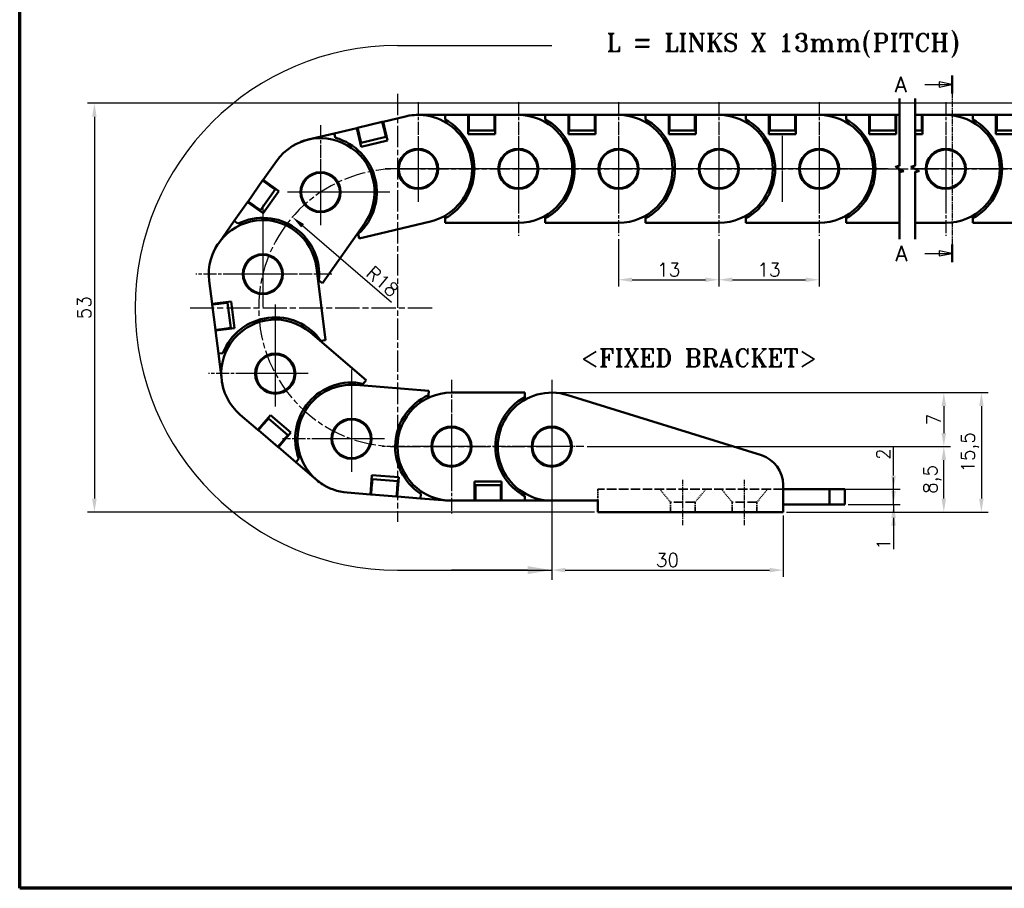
# Model space of a CAD drawing. Header units: millimetres. Extents: x 10 to 277, y 10 to 201.
# Tile 1 of 7: x 10 to 138, y 10 to 123. Entities that reach past the tile are written whole.
import ezdxf

# ---------------------------------------------------------------- set-up
doc = ezdxf.new("R2010")
doc.units = ezdxf.units.MM
doc.header["$LTSCALE"] = 0.3
for name, pattern in [('CHAIN', [0.3543, 0.2362, -0.0295, 0.0591, -0.0295]), ('DASHED', [0.2068, 0.1655, -0.0413]), ('연속', [0])]:
    doc.linetypes.add(name, pattern=pattern)
doc.layers.add('DIM', color=3, linetype='Continuous')
for name, color, linetype, lineweight in [('경계(ISO)', 7, 'Continuous', 70), ('기호(ISO)', 7, 'Continuous', 25), ('단면선(ISO)', 3, 'CHAIN', 25), ('스케치 형상(ISO)', 7, 'Continuous', 25), ('외형선(ISO)', 7, 'Continuous', 50), ('은선 (ISO)', 2, 'DASHED', 35), ('절단선(ISO)', 1, 'Continuous', 50), ('중심 표식(ISO)', 1, 'CHAIN', 25), ('중심선(ISO)', 1, 'CHAIN', 25), ('치수(ISO)', 7, '연속', 25)]:
    doc.layers.add(name, color=color, linetype=linetype, lineweight=lineweight)
doc.styles.get("Standard").update_dxf_attribs({"font": 'romans.shx'})
doc.styles.add('주 문자 (ISO)', font='tahoma.ttf')
doc.styles.add('한신치수', font='RomanS.shx')
doc.dimstyles.new('ISO-25', dxfattribs={"dimscale": 0.7, "dimtxt": 2.5, "dimasz": 2.5, "dimexe": 1.25, "dimexo": 0.625, "dimtad": 1, "dimtxsty": 'Standard', "dimcen": 2.5, "dimclrt": 7, "dimadec": 0, "dimazin": 0, "dimtfac": 1, "dimtmove": 0, "dimatfit": 3, "dimfxl": 1, "dimarcsym": 0})
doc.dimstyles.new('한신체인', dxfattribs={"dimscale": 1.25, "dimtxt": 3, "dimasz": 2.5, "dimexe": 1, "dimexo": 1, "dimgap": 1, "dimtad": 1, "dimrnd": 1e-08, "dimdsep": 46, "dimtxsty": '한신치수', "dimcen": 0.09, "dimdle": 10, "dimclrd": 3, "dimclre": 3, "dimclrt": 3, "dimazin": 2, "dimtfac": 1.1684, "dimtmove": 0, "dimatfit": 3, "dimfxl": 1, "dimtolj": 1, "dimlwd": -1, "dimlwe": -1, "dimarcsym": 0})

# ---------------------------------------------------------------- blocks, each defined once
blk = doc.blocks.new('2dTransSection0')
at = {"layer": '단면선(ISO)', "linetype": 'CHAIN', "ltscale": 15.445907}
blk.add_line((191.34, 158.07), (191.34, 121.76), dxfattribs=at)
at = {"layer": '단면선(ISO)', "linetype": 'Continuous', "lineweight": 50}
for p, q in [((191.34, 158.07), (191.34, 154.6)), ((191.34, 125.24), (191.34, 121.76))]:
    blk.add_line(p, q, dxfattribs=at)
at = {"layer": '단면선(ISO)', "linetype": 'Continuous'}
for p, q in [((186.05, 156.33), (188.84, 156.33)), ((191.34, 156.33), (188.84, 156.83)), ((188.84, 156.83), (188.84, 155.83)), ((188.84, 156.33), (191.34, 156.33)), ((188.84, 155.83), (191.34, 156.33)), ((186.05, 123.5), (188.84, 123.5)), ((191.34, 123.5), (188.84, 124)), ((188.84, 124), (188.84, 123)), ((188.84, 123.5), (191.34, 123.5)), ((188.84, 123), (191.34, 123.5))]:
    blk.add_line(p, q, dxfattribs=at)
at = {"layer": '단면선(ISO)', "linetype": 'Continuous', "flags": 128}
for points in [[(188.84, 155.83), (191.34, 156.33), (188.84, 156.83), (188.84, 155.83)], [(188.84, 123), (191.34, 123.5), (188.84, 124), (188.84, 123)]]:
    blk.add_lwpolyline(points, dxfattribs=at)
at = {"layer": '단면선(ISO)'}
for points in [[(188.84, 155.83), (191.34, 156.33), (188.84, 156.83), (188.84, 155.83)], [(188.84, 123), (191.34, 123.5), (188.84, 124), (188.84, 123)]]:
    blk.add_solid(points, dxfattribs=at)
at = {"layer": '단면선(ISO)', "char_height": 3, "attachment_point": 7, "style": '한신치수'}
for insert in [(180.21, 154.81), (180.35, 121.98)]:
    blk.add_mtext('A', dxfattribs=dict(at, insert=insert))
blk = doc.blocks.new('*D151')
at = {"layer": 'Defpoints', "color": 0, "transparency": 16777216}
for p in [(65.99, 67.26), (78.99, 67.26), (65.99, 51.25)]:
    blk.add_point(p, dxfattribs=at)
at = {"layer": '치수(ISO)', "color": 3, "transparency": 16777216}
for p, q in [((78.99, 66.01), (78.99, 50)), ((75.86, 51.25), (65.99, 51.25))]:
    blk.add_line(p, q, dxfattribs=at)
blk.add_solid([(75.86, 51.77), (75.86, 50.73), (78.99, 51.25)], dxfattribs=at)
at = {"layer": '치수(ISO)', "color": 3, "transparency": 16777216, "insert": (72.49, 54.37), "char_height": 3.75, "attachment_point": 5, "style": '한신치수'}
blk.add_mtext('\\A1;  ', dxfattribs=at)
blk = doc.blocks.new('_None')
blk = doc.blocks.new('FIX BRACKET')
at = {"layer": '기호(ISO)', "color": 2, "insert": (-25.49, 1.86), "char_height": 3.5, "attachment_point": 1, "style": '주 문자 (ISO)'}
blk.add_mtext('\\fRomanT|b0|i0;\\H3.5000;<FIXED BRACKET>', dxfattribs=at)
blk = doc.blocks.new('*D209')
at = {"layer": 'Defpoints', "color": 0, "transparency": 16777216}
for p in [(162.08, 111.76), (19.69, 58.76), (84.99, 58.76)]:
    blk.add_point(p, dxfattribs=at)
at = {"layer": 'DIM', "color": 0, "lineweight": -2, "transparency": 16777216}
for p, q in [((161.65, 111.76), (18.81, 111.76)), ((19.69, 110.01), (19.69, 60.51)), ((84.55, 58.76), (18.81, 58.76))]:
    blk.add_line(p, q, dxfattribs=at)
at = {"layer": 'DIM', "color": 0, "transparency": 16777216}
for points in [[(19.39, 110.01), (19.98, 110.01), (19.69, 111.76)], [(19.39, 60.51), (19.98, 60.51), (19.69, 58.76)]]:
    blk.add_solid(points, dxfattribs=at)
at = {"layer": 'DIM', "color": 7, "transparency": 16777216, "insert": (18.37, 85.26), "char_height": 1.75, "attachment_point": 5, "rotation": 90}
blk.add_mtext('53', dxfattribs=at)
blk = doc.blocks.new('*D210')
at = {"layer": 'Defpoints', "color": 0, "transparency": 16777216}
for p in [(87.66, 94.59), (100.66, 94.59), (100.66, 88.89)]:
    blk.add_point(p, dxfattribs=at)
at = {"layer": 'DIM', "color": 0, "lineweight": -2, "transparency": 16777216}
for p, q in [((87.66, 94.15), (87.66, 88.01)), ((100.66, 94.15), (100.66, 88.01)), ((89.41, 88.89), (98.91, 88.89))]:
    blk.add_line(p, q, dxfattribs=at)
at = {"layer": 'DIM', "color": 0, "transparency": 16777216}
for points in [[(89.41, 89.18), (89.41, 88.59), (87.66, 88.89)], [(98.91, 89.18), (98.91, 88.59), (100.66, 88.89)]]:
    blk.add_solid(points, dxfattribs=at)
at = {"layer": 'DIM', "color": 7, "transparency": 16777216, "insert": (94.16, 90.2), "char_height": 1.75, "attachment_point": 5}
blk.add_mtext('13', dxfattribs=at)
blk = doc.blocks.new('*D211')
at = {"layer": 'Defpoints', "color": 0, "transparency": 16777216}
for p in [(100.66, 94.59), (113.66, 94.59), (113.66, 88.89)]:
    blk.add_point(p, dxfattribs=at)
at = {"layer": 'DIM', "color": 0, "lineweight": -2, "transparency": 16777216}
for p, q in [((100.66, 94.15), (100.66, 88.01)), ((113.66, 94.15), (113.66, 88.01)), ((102.41, 88.89), (111.91, 88.89))]:
    blk.add_line(p, q, dxfattribs=at)
at = {"layer": 'DIM', "color": 0, "transparency": 16777216}
for points in [[(102.41, 89.18), (102.41, 88.59), (100.66, 88.89)], [(111.91, 89.18), (111.91, 88.59), (113.66, 88.89)]]:
    blk.add_solid(points, dxfattribs=at)
at = {"layer": 'DIM', "color": 7, "transparency": 16777216, "insert": (107.16, 90.2), "char_height": 1.75, "attachment_point": 5}
blk.add_mtext('13', dxfattribs=at)
blk = doc.blocks.new('*D212')
at = {"layer": 'Defpoints', "color": 0, "transparency": 16777216}
for p in [(108.99, 58.76), (78.99, 58), (108.99, 51.25)]:
    blk.add_point(p, dxfattribs=at)
at = {"layer": 'DIM', "color": 0, "lineweight": -2, "transparency": 16777216}
for p, q in [((78.99, 57.57), (78.99, 50.37)), ((108.99, 58.32), (108.99, 50.37)), ((80.74, 51.25), (107.24, 51.25))]:
    blk.add_line(p, q, dxfattribs=at)
at = {"layer": 'DIM', "color": 0, "transparency": 16777216}
for points in [[(80.74, 51.54), (80.74, 50.96), (78.99, 51.25)], [(107.24, 51.54), (107.24, 50.96), (108.99, 51.25)]]:
    blk.add_solid(points, dxfattribs=at)
at = {"layer": 'DIM', "color": 7, "transparency": 16777216, "insert": (93.99, 52.56), "char_height": 1.75, "attachment_point": 5}
blk.add_mtext('30', dxfattribs=at)
blk = doc.blocks.new('*D214')
at = {"layer": 'Defpoints', "color": 0, "transparency": 16777216}
for p in [(78.99, 74.26), (83.15, 67.26), (129.83, 67.26)]:
    blk.add_point(p, dxfattribs=at)
at = {"layer": 'DIM', "color": 0, "lineweight": -2, "transparency": 16777216}
for p, q in [((79.43, 74.26), (130.71, 74.26)), ((129.83, 72.51), (129.83, 69.01)), ((83.59, 67.26), (130.71, 67.26))]:
    blk.add_line(p, q, dxfattribs=at)
at = {"layer": 'DIM', "color": 0, "transparency": 16777216}
for points in [[(129.54, 72.51), (130.12, 72.51), (129.83, 74.26)], [(129.54, 69.01), (130.12, 69.01), (129.83, 67.26)]]:
    blk.add_solid(points, dxfattribs=at)
at = {"layer": 'DIM', "color": 7, "transparency": 16777216, "insert": (128.52, 70.76), "char_height": 1.75, "attachment_point": 5, "rotation": 90}
blk.add_mtext('7', dxfattribs=at)
blk = doc.blocks.new('*D215')
at = {"layer": 'Defpoints', "color": 0, "transparency": 16777216}
for p in [(115.99, 61.76), (116.99, 59.76), (123.31, 59.76)]:
    blk.add_point(p, dxfattribs=at)
at = {"layer": 'DIM', "color": 0, "lineweight": -2, "transparency": 16777216}
for p, q in [((123.31, 63.51), (123.31, 67.3)), ((116.43, 61.76), (124.19, 61.76)), ((123.31, 59.76), (123.31, 61.76)), ((117.43, 59.76), (124.19, 59.76)), ((123.31, 58.01), (123.31, 56.26))]:
    blk.add_line(p, q, dxfattribs=at)
at = {"layer": 'DIM', "color": 0, "transparency": 16777216}
for points in [[(123.02, 63.51), (123.61, 63.51), (123.31, 61.76)], [(123.02, 58.01), (123.61, 58.01), (123.31, 59.76)]]:
    blk.add_solid(points, dxfattribs=at)
at = {"layer": 'DIM', "color": 7, "transparency": 16777216, "insert": (122, 66.28), "char_height": 1.75, "attachment_point": 5, "rotation": 90}
blk.add_mtext('2', dxfattribs=at)
blk = doc.blocks.new('*D216')
at = {"layer": 'Defpoints', "color": 0, "transparency": 16777216}
for p in [(108.99, 58.76), (116.99, 59.76), (123.31, 59.76)]:
    blk.add_point(p, dxfattribs=at)
at = {"layer": 'DIM', "color": 0, "lineweight": -2, "transparency": 16777216}
for p, q in [((123.31, 61.51), (123.31, 63.26)), ((109.43, 58.76), (124.19, 58.76)), ((117.43, 59.76), (124.19, 59.76)), ((123.31, 59.76), (123.31, 58.76)), ((123.31, 57.01), (123.31, 53.96))]:
    blk.add_line(p, q, dxfattribs=at)
at = {"layer": 'DIM', "color": 0, "transparency": 16777216}
for points in [[(123.02, 61.51), (123.61, 61.51), (123.31, 59.76)], [(123.02, 57.01), (123.61, 57.01), (123.31, 58.76)]]:
    blk.add_solid(points, dxfattribs=at)
at = {"layer": 'DIM', "color": 7, "transparency": 16777216, "insert": (122, 54.61), "char_height": 1.75, "attachment_point": 5, "rotation": 90}
blk.add_mtext('1', dxfattribs=at)
blk = doc.blocks.new('*D217')
at = {"layer": 'Defpoints', "color": 0, "transparency": 16777216}
for p in [(83.15, 67.26), (129.83, 67.26), (108.99, 58.76)]:
    blk.add_point(p, dxfattribs=at)
at = {"layer": 'DIM', "color": 0, "lineweight": -2, "transparency": 16777216}
for p, q in [((83.59, 67.26), (130.71, 67.26)), ((129.83, 60.51), (129.83, 65.51)), ((109.43, 58.76), (130.71, 58.76))]:
    blk.add_line(p, q, dxfattribs=at)
at = {"layer": 'DIM', "color": 0, "transparency": 16777216}
for points in [[(129.54, 65.51), (130.12, 65.51), (129.83, 67.26)], [(129.54, 60.51), (130.12, 60.51), (129.83, 58.76)]]:
    blk.add_solid(points, dxfattribs=at)
at = {"layer": 'DIM', "color": 7, "transparency": 16777216, "insert": (128.35, 63.01), "char_height": 1.75, "attachment_point": 5, "rotation": 90}
blk.add_mtext('8,5', dxfattribs=at)
blk = doc.blocks.new('*D218')
at = {"layer": 'Defpoints', "color": 0, "transparency": 16777216}
for p in [(78.99, 74.26), (108.99, 58.76), (134.7, 58.76)]:
    blk.add_point(p, dxfattribs=at)
at = {"layer": 'DIM', "color": 0, "lineweight": -2, "transparency": 16777216}
for p, q in [((79.43, 74.26), (135.57, 74.26)), ((134.7, 72.51), (134.7, 60.51)), ((109.43, 58.76), (135.57, 58.76))]:
    blk.add_line(p, q, dxfattribs=at)
at = {"layer": 'DIM', "color": 0, "transparency": 16777216}
for points in [[(134.41, 72.51), (134.99, 72.51), (134.7, 74.26)], [(134.41, 60.51), (134.99, 60.51), (134.7, 58.76)]]:
    blk.add_solid(points, dxfattribs=at)
at = {"layer": 'DIM', "color": 7, "transparency": 16777216, "insert": (133.22, 66.51), "char_height": 1.75, "attachment_point": 5, "rotation": 90}
blk.add_mtext('15,5', dxfattribs=at)
blk = doc.blocks.new('*D235')
at = {"layer": 'Defpoints', "color": 0, "transparency": 16777216}
for p in [(45.36, 97.02), (58.99, 85.26)]:
    blk.add_point(p, dxfattribs=at)
at = {"layer": 'DIM', "color": 0, "lineweight": -2, "transparency": 16777216}
blk.add_line((58.22, 85.92), (46.69, 95.88), dxfattribs=at)
at = {"layer": 'DIM', "color": 0, "transparency": 16777216}
blk.add_solid([(46.88, 96.1), (46.5, 95.66), (45.36, 97.02)], dxfattribs=at)
at = {"layer": 'DIM', "color": 7, "transparency": 16777216, "insert": (57.05, 88.67), "char_height": 1.75, "attachment_point": 5, "rotation": 319.1884}
blk.add_mtext('R18', dxfattribs=at)

msp = doc.modelspace()

# ---------------------------------------------------------------- linework, layer by layer
at = {"layer": '경계(ISO)'}
for p, q in [((10, 10), (10, 194.667)), ((276.667, 10), (10, 10))]:
    msp.add_line(p, q, dxfattribs=at)
at = {"layer": '스케치 형상(ISO)', "color": 3}
for p, q in [((58.988, 119.256), (78.988, 119.256)), ((58.988, 51.256), (78.988, 51.256))]:
    msp.add_line(p, q, dxfattribs=at)
at = {"layer": '스케치 형상(ISO)', "color": 1, "linetype": 'CHAIN', "lineweight": 25, "ltscale": 39.142479}
msp.add_line((58.988, 112.993), (58.988, 57.52), dxfattribs=at)
at = {"layer": '스케치 형상(ISO)', "color": 1, "linetype": 'CHAIN', "ltscale": 37.370823}
msp.add_line((58.988, 103.256), (156.085, 103.256), dxfattribs=at)
at = {"layer": '스케치 형상(ISO)', "color": 1, "linetype": 'CHAIN', "lineweight": 25, "ltscale": 44.311726}
msp.add_line((32.088, 85.256), (63.488, 85.256), dxfattribs=at)
at = {"layer": '스케치 형상(ISO)', "color": 1, "linetype": 'CHAIN', "ltscale": 42.336655}
msp.add_line((58.988, 67.256), (78.988, 67.256), dxfattribs=at)
at = {"layer": '스케치 형상(ISO)', "color": 3}
msp.add_arc((58.988, 85.256), 34, 90, 270, dxfattribs=at)
at = {"layer": '스케치 형상(ISO)', "color": 1, "linetype": 'CHAIN', "ltscale": 39.901684}
msp.add_arc((58.988, 85.256), 18, 90, 270, dxfattribs=at)
at = {"layer": '외형선(ISO)'}
for p, q in [((57.117, 109.369), (60.035, 110.065)), ((60.658, 110.185), (60.658, 110.184)), ((61.658, 110.256), (65.158, 110.256)), ((65.158, 110.256), (68.158, 110.256)), ((65.158, 110.256), (65.158, 109.663)), ((68.158, 110.256), (68.258, 110.256)), ((68.158, 107.756), (68.158, 110.256)), ((68.258, 109.406), (68.258, 110.256)), ((71.558, 110.256), (68.258, 110.256)), ((71.558, 110.256), (71.558, 109.406)), ((71.558, 110.256), (71.658, 110.256)), ((71.658, 110.256), (71.658, 107.756)), ((71.658, 110.256), (74.658, 110.256)), ((74.658, 110.256), (78.158, 110.256)), ((78.158, 110.256), (81.158, 110.256)), ((78.158, 110.256), (78.158, 109.663)), ((81.158, 110.256), (81.258, 110.256)), ((81.158, 107.756), (81.158, 110.256)), ((81.258, 109.406), (81.258, 110.256)), ((84.558, 110.256), (81.258, 110.256)), ((84.558, 110.256), (84.558, 109.406)), ((84.558, 110.256), (84.658, 110.256)), ((84.658, 110.256), (84.658, 107.756)), ((84.658, 110.256), (87.658, 110.256)), ((87.658, 110.256), (91.158, 110.256)), ((91.158, 110.256), (94.158, 110.256)), ((91.158, 110.256), (91.158, 109.663)), ((94.158, 110.256), (94.258, 110.256)), ((94.158, 107.756), (94.158, 110.256)), ((94.258, 109.406), (94.258, 110.256)), ((97.558, 110.256), (94.258, 110.256)), ((97.558, 110.256), (97.558, 109.406)), ((97.558, 110.256), (97.658, 110.256)), ((97.658, 110.256), (97.658, 107.756)), ((97.658, 110.256), (100.658, 110.256)), ((100.658, 110.256), (104.158, 110.256)), ((104.158, 110.256), (107.158, 110.256)), ((104.158, 110.256), (104.158, 109.663)), ((107.158, 110.256), (107.258, 110.256)), ((107.158, 107.756), (107.158, 110.256)), ((110.558, 110.256), (107.258, 110.256)), ((107.258, 109.406), (107.258, 110.256)), ((110.558, 110.256), (110.558, 109.406)), ((110.558, 110.256), (110.658, 110.256)), ((110.658, 110.256), (110.658, 107.756)), ((110.658, 110.256), (113.658, 110.256)), ((113.658, 110.256), (117.158, 110.256)), ((117.158, 110.256), (120.158, 110.256)), ((117.158, 110.256), (117.158, 109.663)), ((120.158, 110.256), (120.258, 110.256)), ((120.158, 107.756), (120.158, 110.256)), ((123.558, 110.256), (120.258, 110.256)), ((120.258, 109.406), (120.258, 110.256)), ((123.558, 110.256), (123.558, 109.406)), ((123.558, 110.256), (123.658, 110.256)), ((123.658, 110.256), (123.658, 107.756)), ((123.658, 110.256), (124.1, 110.256)), ((126.985, 110.256), (126.1, 110.256)), ((126.985, 110.256), (126.985, 109.406)), ((126.985, 110.256), (127.085, 110.256)), ((127.085, 110.256), (127.085, 107.756)), ((127.085, 110.256), (130.085, 110.256)), ((130.085, 110.256), (133.585, 110.256)), ((133.585, 110.256), (136.585, 110.256)), ((133.585, 110.256), (133.585, 109.663)), ((136.585, 110.256), (136.685, 110.256)), ((136.585, 107.756), (136.585, 110.256)), ((139.985, 110.256), (136.685, 110.256)), ((136.685, 109.406), (136.685, 110.256)), ((50.794, 107.862), (53.712, 108.558)), ((53.712, 108.558), (53.81, 108.581)), ((54.292, 106.126), (53.712, 108.558)), ((57.02, 109.346), (53.81, 108.581)), ((54.007, 107.754), (53.81, 108.581)), ((57.02, 109.346), (57.117, 109.369)), ((57.02, 109.346), (57.217, 108.519)), ((57.117, 109.369), (57.697, 106.938)), ((68.258, 109.406), (68.258, 109.106)), ((68.258, 108.256), (68.258, 109.106)), ((71.558, 109.406), (71.558, 109.106)), ((71.558, 109.106), (71.558, 108.256)), ((81.258, 109.406), (81.258, 109.106)), ((81.258, 108.256), (81.258, 109.106)), ((84.558, 109.406), (84.558, 109.106)), ((84.558, 109.106), (84.558, 108.256)), ((94.258, 109.406), (94.258, 109.106)), ((94.258, 108.256), (94.258, 109.106)), ((97.558, 109.406), (97.558, 109.106)), ((97.558, 109.106), (97.558, 108.256)), ((107.258, 109.406), (107.258, 109.106)), ((107.258, 108.256), (107.258, 109.106)), ((110.558, 109.406), (110.558, 109.106)), ((110.558, 109.106), (110.558, 108.256)), ((120.258, 109.406), (120.258, 109.106)), ((120.258, 108.256), (120.258, 109.106)), ((123.558, 109.406), (123.558, 109.106)), ((123.558, 109.106), (123.558, 108.256)), ((126.985, 109.406), (126.985, 109.106)), ((126.985, 109.106), (126.985, 108.256)), ((136.685, 109.406), (136.685, 109.106)), ((136.685, 108.256), (136.685, 109.106)), ((47.389, 107.051), (50.794, 107.862)), ((50.794, 107.862), (50.932, 107.285)), ((54.007, 107.754), (54.076, 107.463)), ((54.273, 106.636), (54.076, 107.463)), ((54.273, 106.636), (57.483, 107.401)), ((57.217, 108.519), (57.286, 108.228)), ((57.286, 108.228), (57.483, 107.401)), ((57.483, 107.401), (57.581, 107.424)), ((68.158, 108.256), (68.258, 108.256)), ((71.658, 107.756), (68.158, 107.756)), ((68.258, 108.256), (71.558, 108.256)), ((71.558, 108.256), (71.658, 108.256)), ((81.158, 108.256), (81.258, 108.256)), ((84.658, 107.756), (81.158, 107.756)), ((81.258, 108.256), (84.558, 108.256)), ((84.558, 108.256), (84.658, 108.256)), ((94.158, 108.256), (94.258, 108.256)), ((97.658, 107.756), (94.158, 107.756)), ((94.258, 108.256), (97.558, 108.256)), ((97.558, 108.256), (97.658, 108.256)), ((107.158, 108.256), (107.258, 108.256)), ((110.658, 107.756), (107.158, 107.756)), ((107.258, 108.256), (110.558, 108.256)), ((110.558, 108.256), (110.658, 108.256)), ((120.158, 108.256), (120.258, 108.256)), ((123.658, 107.756), (120.158, 107.756)), ((120.258, 108.256), (123.558, 108.256)), ((123.558, 108.256), (123.658, 108.256)), ((126.1, 108.256), (126.985, 108.256)), ((127.085, 107.756), (126.1, 107.756)), ((126.985, 108.256), (127.085, 108.256)), ((136.585, 108.256), (136.685, 108.256)), ((140.085, 107.756), (136.585, 107.756)), ((136.685, 108.256), (139.985, 108.256)), ((46.433, 106.749), (46.434, 106.748)), ((54.176, 106.612), (54.273, 106.636)), ((57.697, 106.938), (54.292, 106.126)), ((41.563, 101.821), (43.292, 104.273)), ((41.506, 101.739), (39.605, 99.042)), ((41.506, 101.739), (41.563, 101.821)), ((41.506, 101.739), (42.201, 101.25)), ((41.563, 101.821), (43.607, 100.381)), ((42.201, 101.25), (42.446, 101.077)), ((42.446, 101.077), (43.141, 100.587)), ((41.239, 97.89), (43.141, 100.587)), ((43.607, 100.381), (41.59, 97.52)), ((43.141, 100.587), (43.198, 100.669)), ((37.819, 96.508), (39.547, 98.96)), ((39.547, 98.96), (39.605, 99.042)), ((41.59, 97.52), (39.547, 98.96)), ((40.299, 98.552), (39.605, 99.042)), ((40.299, 98.552), (40.545, 98.38)), ((41.239, 97.89), (40.545, 98.38)), ((41.182, 97.808), (41.239, 97.89)), ((65.158, 97.193), (65.158, 96.85)), ((78.158, 97.194), (78.158, 96.85)), ((91.158, 97.194), (91.158, 96.85)), ((104.158, 97.194), (104.158, 96.85)), ((117.158, 97.194), (117.158, 96.85)), ((133.585, 97.194), (133.585, 96.85)), ((35.802, 93.648), (37.819, 96.508)), ((37.819, 96.508), (38.304, 96.166)), ((54.735, 96.207), (49.261, 88.442)), ((63.281, 96.446), (54.04, 94.244)), ((65.158, 96.85), (65.158, 96.256)), ((74.658, 96.256), (65.158, 96.256)), ((78.158, 96.85), (78.158, 96.256)), ((87.658, 96.256), (78.158, 96.256)), ((91.158, 96.85), (91.158, 96.256)), ((100.658, 96.256), (91.158, 96.256)), ((104.158, 96.85), (104.158, 96.256)), ((113.658, 96.256), (104.158, 96.256)), ((117.158, 96.85), (117.158, 96.256)), ((124.1, 96.256), (117.158, 96.256)), ((130.085, 96.256), (126.1, 96.256)), ((133.585, 96.85), (133.585, 96.256)), ((143.085, 96.256), (133.585, 96.256)), ((53.866, 94.974), (53.902, 94.821)), ((53.902, 94.821), (54.04, 94.244)), ((35.285, 92.789), (35.286, 92.788)), ((48.47, 90.485), (49.652, 81.059)), ((34.952, 85.767), (34.579, 88.743)), ((48.675, 88.856), (48.776, 88.785)), ((48.776, 88.785), (49.261, 88.442)), ((34.952, 85.767), (37.433, 86.078)), ((34.965, 85.667), (34.952, 85.767)), ((34.965, 85.667), (35.808, 85.773)), ((34.965, 85.667), (35.375, 82.393)), ((35.808, 85.773), (36.106, 85.811)), ((36.106, 85.811), (36.949, 85.916)), ((36.949, 85.916), (36.937, 86.016)), ((37.36, 82.642), (36.949, 85.916)), ((37.433, 86.078), (37.868, 82.605)), ((36.219, 82.499), (35.375, 82.393)), ((35.388, 82.294), (35.375, 82.393)), ((37.868, 82.605), (35.388, 82.294)), ((35.761, 79.317), (35.388, 82.294)), ((36.219, 82.499), (36.517, 82.536)), ((37.36, 82.642), (36.517, 82.536)), ((37.372, 82.543), (37.36, 82.642)), ((47.69, 82.038), (54.913, 75.868)), ((48.94, 80.97), (49.063, 80.985)), ((49.063, 80.985), (49.652, 81.059)), ((35.761, 79.317), (36.35, 79.391)), ((36.197, 75.844), (35.761, 79.317)), ((54.335, 75.191), (54.527, 75.416)), ((54.527, 75.416), (54.913, 75.868)), ((36.392, 74.861), (36.393, 74.861)), ((53.574, 75.251), (63.045, 74.508)), ((62.999, 73.917), (63.045, 74.508)), ((65.988, 74.256), (75.488, 74.256)), ((75.488, 73.663), (75.488, 74.256)), ((62.972, 73.573), (62.999, 73.917)), ((75.488, 73.319), (75.488, 73.663)), ((81.067, 73.941), (106.176, 66.131)), ((40.877, 69.445), (38.596, 71.393)), ((40.877, 69.445), (42.501, 71.346)), ((41.505, 70.026), (41.7, 70.254)), ((41.7, 70.254), (42.252, 70.9)), ((42.252, 70.9), (42.176, 70.965)), ((44.762, 68.757), (42.252, 70.9)), ((42.501, 71.346), (45.162, 69.072)), ((40.953, 69.38), (40.877, 69.445)), ((40.953, 69.38), (41.505, 70.026)), ((40.953, 69.38), (43.462, 67.236)), ((45.162, 69.072), (43.538, 67.171)), ((44.015, 67.883), (43.462, 67.236)), ((44.015, 67.883), (44.209, 68.111)), ((44.762, 68.757), (44.209, 68.111)), ((44.838, 68.692), (44.762, 68.757)), ((43.538, 67.171), (43.462, 67.236)), ((45.82, 65.223), (43.538, 67.171)), ((45.82, 65.223), (46.205, 65.674)), ((48.481, 62.95), (45.82, 65.223)), ((55.471, 61.059), (55.667, 63.551)), ((55.727, 63.045), (55.628, 63.053)), ((55.661, 62.198), (55.727, 63.045)), ((55.667, 63.551), (59.156, 63.278)), ((59.017, 62.787), (55.727, 63.045)), ((59.017, 62.787), (58.951, 61.94)), ((59.156, 63.278), (58.961, 60.786)), ((59.117, 62.78), (59.017, 62.787)), ((68.988, 60.256), (68.988, 62.756)), ((68.988, 62.756), (72.488, 62.756)), ((72.488, 62.756), (72.488, 60.256)), ((49.288, 62.355), (49.288, 62.355)), ((55.471, 61.059), (52.481, 61.293)), ((55.571, 61.051), (55.637, 61.899)), ((55.637, 61.899), (55.661, 62.198)), ((58.927, 61.641), (58.861, 60.793)), ((58.927, 61.641), (58.951, 61.94)), ((69.088, 62.256), (68.988, 62.256)), ((69.088, 61.406), (69.088, 62.256)), ((72.388, 62.256), (69.088, 62.256)), ((69.088, 61.106), (69.088, 61.406)), ((72.388, 62.256), (72.388, 61.406)), ((72.488, 62.256), (72.388, 62.256)), ((72.388, 61.106), (72.388, 61.406)), ((108.988, 62.311), (108.988, 58.756)), ((108.988, 61.756), (114.988, 61.756)), ((114.988, 61.756), (114.988, 59.756)), ((114.988, 61.756), (116.988, 61.756)), ((116.988, 61.756), (116.988, 59.756)), ((55.571, 61.051), (55.471, 61.059)), ((55.571, 61.051), (58.861, 60.793)), ((58.961, 60.786), (58.861, 60.793)), ((61.952, 60.551), (58.961, 60.786)), ((61.952, 60.551), (61.998, 61.143)), ((65.441, 60.278), (61.952, 60.551)), ((68.988, 60.256), (65.988, 60.256)), ((69.088, 60.256), (68.988, 60.256)), ((69.088, 60.256), (69.088, 61.106)), ((69.088, 60.256), (72.388, 60.256)), ((72.388, 61.106), (72.388, 60.256)), ((72.488, 60.256), (72.388, 60.256)), ((75.488, 60.256), (72.488, 60.256)), ((75.488, 60.256), (75.488, 60.85)), ((78.988, 60.256), (75.488, 60.256)), ((84.988, 60.256), (78.988, 60.256)), ((84.988, 58.756), (84.988, 60.256)), ((108.988, 58.756), (84.988, 58.756)), ((108.988, 59.756), (114.988, 59.756)), ((114.988, 59.756), (116.988, 59.756))]:
    msp.add_line(p, q, dxfattribs=at)
for centre, radius in [((61.658, 103.256), 2.6), ((61.658, 103.256), 2.5), ((74.658, 103.256), 2.6), ((74.658, 103.256), 2.5), ((87.658, 103.256), 2.6), ((87.658, 103.256), 2.5), ((100.658, 103.256), 2.6), ((100.658, 103.256), 2.5), ((113.658, 103.256), 2.6), ((113.658, 103.256), 2.5), ((130.085, 103.256), 2.6), ((130.085, 103.256), 2.5), ((49.013, 100.24), 2.6), ((49.012, 100.242), 2.5), ((41.525, 89.614), 2.6), ((41.523, 89.615), 2.5), ((43.143, 76.716), 2.6), ((43.142, 76.715), 2.5), ((53.027, 68.272), 2.6), ((53.027, 68.272), 2.5), ((65.988, 67.256), 2.6), ((65.988, 67.256), 2.5), ((78.988, 67.256), 2.6), ((78.988, 67.256), 2.5)]:
    msp.add_circle(centre, radius, dxfattribs=at)
for centre, radius, start, end in [((61.658, 103.256), 7, 283.40569, 103.40569), ((61.658, 103.256), 7, 90, 98.21321), ((74.658, 103.256), 7, 270, 90), ((87.658, 103.256), 7, 270, 90), ((100.658, 103.256), 7, 270, 90), ((113.658, 103.256), 7, 270, 90), ((130.085, 103.256), 7, 270, 90), ((61.658, 103.256), 7.3, 298.64962, 61.35038), ((74.658, 103.256), 7.3, 298.64962, 61.35038), ((87.658, 103.256), 7.3, 298.64962, 61.35038), ((100.658, 103.256), 7.3, 298.64962, 61.35038), ((113.658, 103.256), 7.3, 298.64962, 61.35038), ((130.085, 103.256), 7.3, 298.64962, 61.35038), ((49.012, 100.242), 7.3, 312.05532, 74.75607), ((49.013, 100.24), 7, 324.82058, 144.82058), ((49.012, 100.242), 7, 103.40569, 111.61891), ((126.658, 103.256), 2.6, 169.74886, 170.68794), ((126.658, 103.256), 2.6, 179.47334, 180), ((126.658, 103.256), 2.6, 180, 190.25114), ((126.658, 103.256), 2.5, 180.77709, 189.17009), ((41.525, 89.614), 7, 7.14775, 187.14775), ((41.523, 89.615), 7.3, 353.4702, 116.17096), ((41.523, 89.615), 7, 144.82058, 153.03379), ((43.143, 76.716), 7, 49.49438, 229.49438), ((43.142, 76.715), 7.3, 35.79737, 158.49813), ((43.142, 76.715), 7, 187.14775, 195.36096), ((53.027, 68.272), 7.3, 78.144, 200.84475), ((53.027, 68.272), 7, 85.51895, 265.51895), ((65.988, 67.256), 7, 90, 270), ((78.988, 67.256), 7, 72.72298, 270), ((65.988, 67.256), 7.3, 114.16857, 236.86933), ((78.988, 67.256), 7.3, 118.64962, 241.35038), ((104.988, 62.311), 4, 0, 72.72298), ((53.027, 68.272), 7, 229.49438, 237.70759)]:
    msp.add_arc(centre, radius, start, end, dxfattribs=at)
at = {"layer": '은선 (ISO)', "ltscale": 0.237929}
for p, q in [((128.085, 110.173), (128.085, 110.256)), ((61.336, 95.983), (61.316, 96.064)), ((72.658, 96.256), (72.658, 96.34)), ((85.658, 96.256), (85.658, 96.34)), ((98.658, 96.256), (98.658, 96.34)), ((111.658, 96.256), (111.658, 96.34)), ((128.085, 96.256), (128.085, 96.34)), ((34.911, 86.769), (34.828, 86.759)), ((55.568, 75.094), (55.562, 75.011)), ((67.988, 74.256), (67.988, 74.173))]:
    msp.add_line(p, q, dxfattribs=at)
at = {"layer": '은선 (ISO)', "ltscale": 4.283395}
msp.add_line((84.988, 61.756), (84.988, 60.256), dxfattribs=at)
at = {"layer": '은선 (ISO)', "ltscale": 24.868748}
for p, q in [((108.988, 61.756), (84.988, 61.756)), ((97.588, 60.056), (94.388, 60.056)), ((105.588, 60.056), (102.388, 60.056))]:
    msp.add_line(p, q, dxfattribs=at)
at = {"layer": '은선 (ISO)'}
for p, q in [((92.988, 61.756), (94.388, 60.056)), ((97.588, 60.056), (98.988, 61.756)), ((100.988, 61.756), (102.388, 60.056)), ((106.988, 61.756), (105.588, 60.056))]:
    msp.add_line(p, q, dxfattribs=at)
at = {"layer": '은선 (ISO)', "linetype": 'CHAIN', "ltscale": 9.791118}
for p, q in [((94.388, 58.756), (94.388, 60.056)), ((97.588, 58.756), (97.588, 60.056)), ((102.388, 58.756), (102.388, 60.056)), ((105.588, 58.756), (105.588, 60.056))]:
    msp.add_line(p, q, dxfattribs=at)
at = {"layer": '절단선(ISO)', "flags": 128}
for points in [[(124.1, 94.14), (124.1, 102.834), (124.6, 102.968), (123.6, 103.545), (124.1, 103.679), (124.1, 112.373)], [(126.1, 94.14), (126.1, 102.834), (126.6, 102.968), (125.6, 103.545), (126.1, 103.679), (126.1, 112.373)]]:
    msp.add_lwpolyline(points, dxfattribs=at)
at = {"layer": '중심 표식(ISO)', "linetype": 'CHAIN', "ltscale": 23.990969}
for p, q in [((61.658, 111.923), (61.658, 101.59)), ((61.658, 111.922), (61.658, 101.589)), ((74.658, 111.923), (74.658, 94.59)), ((87.658, 111.923), (87.658, 94.59)), ((100.658, 111.923), (100.658, 94.59)), ((113.658, 111.923), (113.658, 94.59)), ((130.085, 111.923), (130.085, 94.59)), ((49.013, 108.907), (49.013, 98.574)), ((61.658, 107.522), (61.658, 98.989)), ((74.658, 107.523), (74.658, 98.99)), ((87.658, 107.523), (87.658, 98.99)), ((100.658, 107.523), (100.658, 98.99)), ((108.872, 107.523), (108.872, 98.99)), ((113.658, 107.523), (113.658, 98.99)), ((130.085, 107.523), (130.085, 98.99)), ((49.013, 104.507), (49.013, 95.974)), ((65.925, 103.256), (57.391, 103.256)), ((70.325, 103.256), (59.991, 103.256)), ((70.625, 103.256), (59.991, 103.256)), ((78.925, 103.256), (70.391, 103.256)), ((83.325, 103.256), (72.991, 103.256)), ((83.625, 103.256), (72.991, 103.256)), ((91.925, 103.256), (83.391, 103.256)), ((96.325, 103.256), (85.991, 103.256)), ((96.625, 103.256), (85.991, 103.256)), ((104.925, 103.256), (96.391, 103.256)), ((109.325, 103.256), (98.991, 103.256)), ((109.625, 103.256), (98.991, 103.256)), ((117.925, 103.256), (109.391, 103.256)), ((122.325, 103.256), (111.991, 103.256)), ((122.625, 103.256), (111.991, 103.256)), ((113.038, 103.256), (122.491, 103.256)), ((113.138, 103.256), (122.391, 103.256)), ((134.352, 103.256), (125.818, 103.256)), ((138.752, 103.256), (128.418, 103.256)), ((139.052, 103.256), (128.418, 103.256)), ((53.28, 100.24), (44.747, 100.24)), ((57.979, 100.242), (47.346, 100.242)), ((57.68, 100.24), (47.347, 100.24)), ((41.523, 98.581), (41.523, 87.948)), ((41.525, 98.281), (41.525, 87.948)), ((41.525, 93.881), (41.525, 85.348)), ((43.191, 89.614), (32.858, 89.614)), ((45.791, 89.614), (37.258, 89.614)), ((50.49, 89.615), (39.857, 89.615)), ((43.142, 85.682), (43.142, 75.049)), ((43.143, 85.382), (43.143, 75.049)), ((43.143, 80.982), (43.143, 72.449)), ((44.81, 76.716), (34.476, 76.716)), ((47.41, 76.716), (38.876, 76.716)), ((53.027, 77.239), (53.027, 66.605)), ((53.027, 76.939), (53.027, 66.605)), ((65.988, 75.923), (65.988, 58.59)), ((78.988, 75.923), (78.988, 58.59)), ((78.988, 75.499), (78.988, 63.09)), ((53.027, 72.539), (53.027, 64.005)), ((65.988, 71.523), (65.988, 62.99)), ((54.694, 68.272), (44.061, 68.272)), ((54.694, 68.272), (44.361, 68.272)), ((57.294, 68.272), (48.761, 68.272)), ((67.654, 67.256), (57.021, 67.256)), ((67.654, 67.256), (57.321, 67.256)), ((70.254, 67.256), (61.721, 67.256)), ((80.654, 67.256), (70.021, 67.256)), ((80.654, 67.256), (70.321, 67.256))]:
    msp.add_line(p, q, dxfattribs=at)
at = {"layer": '중심 표식(ISO)', "linetype": 'CHAIN', "ltscale": 13.889993}
for p, q in [((61.658, 107.423), (61.658, 99.09)), ((74.658, 107.423), (74.658, 99.09)), ((87.658, 107.423), (87.658, 99.09)), ((87.658, 107.423), (87.658, 99.09)), ((100.658, 107.423), (100.658, 99.09)), ((100.658, 107.423), (100.658, 99.09)), ((108.872, 107.423), (108.872, 99.09)), ((113.658, 107.423), (113.658, 99.09)), ((113.658, 107.423), (113.658, 99.09)), ((130.085, 107.423), (130.085, 99.09)), ((49.012, 104.408), (49.012, 96.075)), ((65.825, 103.256), (57.491, 103.256)), ((78.825, 103.256), (70.491, 103.256)), ((91.825, 103.256), (83.491, 103.256)), ((91.825, 103.256), (83.491, 103.256)), ((104.825, 103.256), (96.491, 103.256)), ((104.825, 103.256), (96.491, 103.256)), ((117.825, 103.256), (109.491, 103.256)), ((117.825, 103.256), (109.491, 103.256)), ((134.252, 103.256), (125.918, 103.256)), ((53.179, 100.242), (44.846, 100.242)), ((41.523, 93.781), (41.523, 85.448)), ((45.69, 89.615), (37.357, 89.615)), ((43.142, 80.882), (43.142, 72.549)), ((47.309, 76.715), (38.976, 76.715)), ((53.027, 72.439), (53.027, 64.105)), ((65.988, 71.423), (65.988, 63.09)), ((78.988, 71.423), (78.988, 63.09)), ((57.194, 68.272), (48.861, 68.272)), ((70.154, 67.256), (61.821, 67.256)), ((83.154, 67.256), (74.821, 67.256)), ((83.154, 67.256), (74.821, 67.256))]:
    msp.add_line(p, q, dxfattribs=at)
at = {"layer": '중심 표식(ISO)', "linetype": 'CHAIN', "ltscale": 5.555937}
for p, q in [((61.658, 104.923), (61.658, 101.59)), ((74.658, 104.923), (74.658, 101.59)), ((87.658, 104.923), (87.658, 101.59)), ((100.658, 104.923), (100.658, 101.59)), ((113.658, 104.923), (113.658, 101.59)), ((130.085, 104.923), (130.085, 101.59)), ((63.325, 103.256), (59.991, 103.256)), ((49.012, 101.908), (49.012, 98.575)), ((49.012, 101.908), (49.012, 98.575)), ((50.679, 100.242), (47.346, 100.242)), ((41.523, 91.281), (41.523, 87.948)), ((43.19, 89.615), (39.857, 89.615)), ((43.142, 78.382), (43.142, 75.049)), ((44.809, 76.715), (41.476, 76.715)), ((44.809, 76.715), (41.476, 76.715)), ((53.027, 69.939), (53.027, 66.605)), ((54.694, 68.272), (51.361, 68.272)), ((65.988, 68.923), (65.988, 65.59)), ((78.988, 68.923), (78.988, 65.59))]:
    msp.add_line(p, q, dxfattribs=at)
at = {"layer": '중심선(ISO)', "linetype": 'CHAIN', "ltscale": 9.791118}
for p, q in [((95.988, 57.09), (95.988, 62.964)), ((103.988, 57.09), (103.988, 62.964))]:
    msp.add_line(p, q, dxfattribs=at)

# ---------------------------------------------------------------- block references
at = {"xscale": 0.6666666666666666, "yscale": 0.6666666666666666, "zscale": 0.6666666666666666}
msp.add_blockref('FIX BRACKET', (99.723, 78.695), dxfattribs=at)
at = {"layer": '단면선(ISO)', "xscale": 0.6666666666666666, "yscale": 0.6666666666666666, "zscale": 0.6666666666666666}
msp.add_blockref('2dTransSection0', (3.333, 9.978), dxfattribs=at)

# ---------------------------------------------------------------- texts
at = {"layer": '기호(ISO)', "color": 2, "insert": (108.988, 119.256), "char_height": 2.33333, "attachment_point": 5, "style": '주 문자 (ISO)'}
msp.add_mtext('\\fRomanT|b0|i0;\\H2.3333;L = LINKS X 13mm(PITCH)', dxfattribs=at)

# ---------------------------------------------------------------- dimensions: what is measured, and where the dimension line sits
at = {"layer": 'DIM'}
for base, p1, p2, picture, middle in [((19.685, 58.756), (162.085, 111.756), (84.988, 58.756), '*D209', (18.373, 85.256)), ((129.832, 67.256), (78.988, 74.256), (83.154, 67.256), '*D214', (128.519, 70.756)), ((134.699, 58.756), (78.988, 74.256), (108.988, 58.756), '*D218', (133.22, 66.506))]:
    dim = msp.add_linear_dim(base=base, p1=p1, p2=p2, angle=90, dimstyle='ISO-25', dxfattribs=at)
    dim.commit()
    dim.dimension.update_dxf_attribs({"geometry": picture, "text_midpoint": middle})
dim = msp.add_radius_dim(center=(58.988, 85.256), mpoint=(45.364, 97.021), dimstyle='ISO-25', dxfattribs=at)
dim.commit()
dim.dimension.update_dxf_attribs({"geometry": '*D235', "text_midpoint": (56.188, 87.674), "dimtype": 164})
for base, p1, p2, picture, middle in [((100.658, 88.885), (87.658, 94.59), (100.658, 94.59), '*D210', (94.158, 90.198)), ((113.658, 88.885), (100.658, 94.59), (113.658, 94.59), '*D211', (107.158, 90.198)), ((108.988, 51.249), (78.988, 58.003), (108.988, 58.756), '*D212', (93.988, 52.562))]:
    dim = msp.add_linear_dim(base=base, p1=p1, p2=p2, dimstyle='ISO-25', dxfattribs=at)
    dim.commit()
    dim.dimension.update_dxf_attribs({"geometry": picture, "text_midpoint": middle})
for base, p1, p2, picture, middle in [((129.832, 67.256), (108.988, 58.756), (83.154, 67.256), '*D217', (129.832, 63.006)), ((123.314, 59.756), (115.988, 61.756), (116.988, 59.756), '*D215', (123.314, 66.277)), ((123.314, 59.756), (108.988, 58.756), (116.988, 59.756), '*D216', (123.314, 54.611))]:
    dim = msp.add_linear_dim(base=base, p1=p1, p2=p2, angle=90, dimstyle='ISO-25', dxfattribs=at)
    dim.commit()
    dim.dimension.update_dxf_attribs({"geometry": picture, "text_midpoint": middle, "dimtype": 160})
at = {"layer": '치수(ISO)', "color": 3}
dim = msp.add_linear_dim(base=(65.988, 51.249), p1=(78.988, 67.256), p2=(65.988, 67.256), angle=180, text='  ', dimstyle='한신체인', override={"dimdec": 2, "dimblk2": 'None', "dimsah": 1, "dimdle": 0, "dimse2": 1, "dimtp": 0, "dimtm": 0, "dimtdec": 2, "dimtofl": 0, "dimatfit": 1}, dxfattribs=at)
dim.commit()
dim.dimension.update_dxf_attribs({"geometry": '*D151', "text_midpoint": (72.488, 51.249), "dimtype": 160})

doc.saveas('drawing.dxf')
